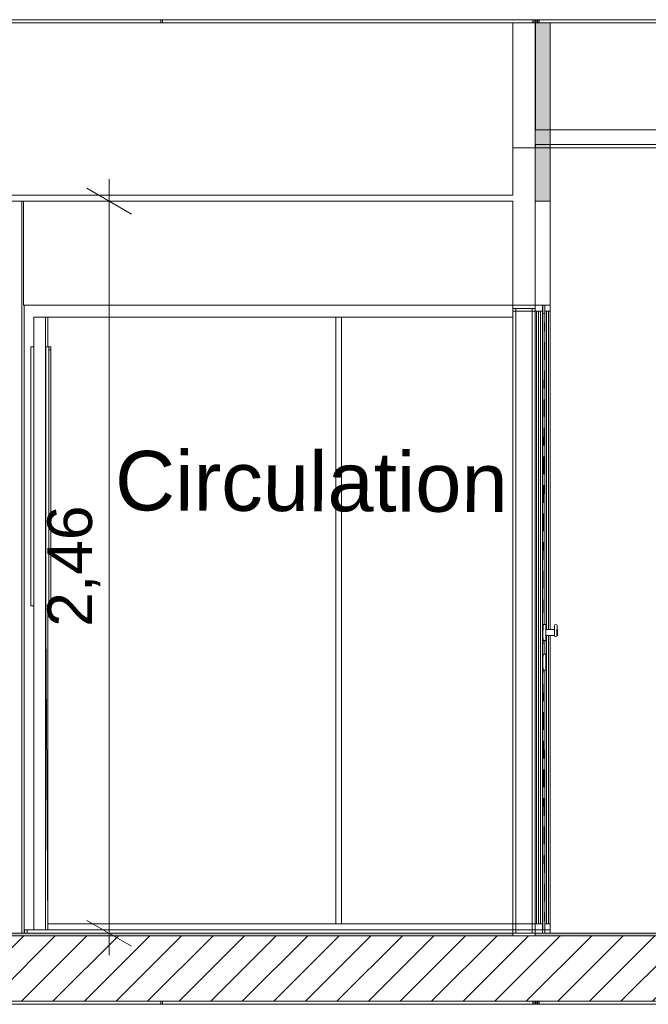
# Model space of a CAD drawing. Header units: millimetres. Extents: x 3311 to 117041, y -19950 to 21829.
# Tile 44 of 68: x 25482 to 27595, y 13280 to 16590. Entities that reach past the tile are written whole.
import ezdxf

# ---------------------------------------------------------------- set-up
doc = ezdxf.new("R2010")
doc.units = ezdxf.units.MM
doc.header["$MEASUREMENT"] = 0
for name, color, linetype in [('01-STR_Dalles.ARCHI', 7, 'Continuous'), ('01-STR_Murs extérieurs.ARCHI', 7, 'Continuous'), ('01-STR_Murs.ARCHI', 7, 'Continuous'), ('02-CCO_Montants cloisons démontables.ARCHI', 7, 'Continuous'), ('04-SOE_Cloisons .ARCHI', 7, 'Continuous'), ('04-SOE_Faux Plafond.ARCHI', 7, 'Continuous'), ('04-SOE_Revetement de sol.ARCHI', 7, 'Continuous'), ('05-INF _ COTATIONS.ARCHI', 7, 'Continuous'), ('06-REP _ EQUIP MOBI _ marché.ARCHI', 7, 'Continuous'), ('Fenêtres Archicad', 7, 'Continuous'), ('Portes Archicad', 7, 'Continuous')]:
    doc.layers.add(name, color=color, linetype=linetype)
doc.styles.add('STYLE_GENERE_1', font='arial.ttf')
doc.dimstyles.new('STYLE_GENERE__1', dxfattribs={"dimtxt": 150, "dimasz": 114, "dimexe": 0.18, "dimexo": 400, "dimgap": 0, "dimtad": 1, "dimlfac": 0.001, "dimzin": 0, "dimdsep": 46, "dimtxsty": 'STYLE_GENERE_1', "dimblk": 'ARROWHEAD_2', "dimblk1": 'ARROWHEAD_2', "dimblk2": 'ARROWHEAD_2', "dimcen": 0.09, "dimclrd": 8, "dimclre": 8, "dimclrt": 8, "dimazin": 0, "dimtfac": 1, "dimtdec": 4, "dimtmove": 0, "dimatfit": 3, "dimfxl": 0, "dimtolj": 1, "dimtzin": 0, "dimarcsym": 0})

# ---------------------------------------------------------------- blocks, each defined once
blk = doc.blocks.new('Élément de coupe_78_1')
at = {"layer": '01-STR_Dalles.ARCHI', "linetype": 'Continuous', "lineweight": 0, "true_color": 0x000000}
h = blk.add_hatch(dxfattribs=at)
h.set_pattern_fill('Hachure_simple_0001', color=18, style=0, pattern_type=2)
h.set_pattern_definition([(45, (0, 0), (-53.03301, 53.03301), [])])
h.paths.add_polyline_path([(30638.9, 13510), (19358.9, 13510), (19358.9, 13290), (30638.9, 13290)])
at = {"layer": '01-STR_Dalles.ARCHI', "color": 7, "linetype": 'Continuous', "lineweight": 5}
for p, q in [((27214.7, 13510), (27139.6, 13510)), ((30638.9, 13510), (27214.7, 13510)), ((30638.9, 13290), (19358.9, 13290))]:
    blk.add_line(p, q, dxfattribs=at)
at = {"layer": '01-STR_Dalles.ARCHI', "color": 7, "linetype": 'Continuous', "lineweight": 5, "flags": 128}
blk.add_lwpolyline([(27139.6, 13510), (25321.6, 13510), (19358.9, 13510)], dxfattribs=at)
blk = doc.blocks.new('Élément de coupe_111_1')
at = {"layer": '01-STR_Dalles.ARCHI', "color": 7, "linetype": 'Continuous', "lineweight": 5}
blk.add_line((30638.9, 16590), (21410.6, 16590), dxfattribs=at)
blk = doc.blocks.new('Élément de coupe_135_1')
at = {"layer": '01-STR_Murs.ARCHI', "color": 7, "linetype": 'Continuous', "lineweight": 5}
blk.add_line((30638.9, 16580), (27215.4, 16580), dxfattribs=at)
blk = doc.blocks.new('Élément de coupe_136_1')
at = {"layer": '04-SOE_Cloisons .ARCHI', "color": 7, "linetype": 'Continuous', "lineweight": 5}
for p, q in [((27265.2, 16159), (28262.3, 16159)), ((27265.2, 13519), (30638.9, 13519))]:
    blk.add_line(p, q, dxfattribs=at)
blk = doc.blocks.new('Élément de coupe_137_1')
at = {"layer": '01-STR_Murs.ARCHI', "color": 7, "linetype": 'Continuous', "lineweight": 5}
blk.add_line((25496.8, 13530), (25496.5, 13530), dxfattribs=at)
blk = doc.blocks.new('Élément de coupe_138_1')
at = {"layer": 'Portes Archicad', "color": 7, "linetype": 'Continuous', "lineweight": 5}
for p, q in [((25496.8, 13530), (25496.8, 15630)), ((25497, 15630), (25497, 15590)), ((25497, 15590), (25497, 13530)), ((25529.3, 15590), (25529.3, 13530)), ((25529.3, 15590), (25569.3, 15590)), ((25577, 15590), (25569.3, 15590)), ((25569.3, 15590), (25569.3, 13530)), ((25577, 15576.6), (25576.3, 15490)), ((25577, 15490), (25577, 15590)), ((25577.1, 15590), (25577, 15576.6)), ((25577, 15590), (27139.6, 15590)), ((25520, 15490), (25520, 14620)), ((25520, 15490), (25529.3, 15490)), ((25570, 15490), (25570, 14620)), ((25570, 15490), (25580, 15490)), ((25586.3, 15490), (25580, 15490)), ((25580, 15490), (25580, 14620)), ((25580.1, 14630), (25580.1, 15480)), ((25580.1, 15480), (25586.2, 15480)), ((25586.2, 15480), (25586.2, 14630)), ((25586.3, 14620), (25586.3, 15490)), ((25570.1, 14649.9), (25569.4, 14560)), ((25570.1, 14654.7), (25570.1, 14649.9)), ((25520, 14620), (25529.3, 14620)), ((25570, 14620), (25580, 14620)), ((25577, 13530), (25577, 14620)), ((25580, 14620), (25586.3, 14620)), ((25586.2, 14630), (25580.1, 14630)), ((25529.3, 14573.4), (25529.2, 14560)), ((25529.3, 14546.6), (25529.2, 14560)), ((25577, 13543.4), (25569.4, 14560)), ((25577.1, 13530), (25577, 13543.4)), ((25497, 13530), (25496.8, 13530)), ((25497, 13530), (25529.3, 13530)), ((25529.3, 13530), (25569.3, 13530)), ((25569.3, 13530), (25577, 13530))]:
    blk.add_line(p, q, dxfattribs=at)
blk = doc.blocks.new('Élément de coupe_149_1')
at = {"layer": '04-SOE_Cloisons .ARCHI', "color": 7, "linetype": 'Continuous', "lineweight": 5}
for p in [(25507, 13530), (27139.6, 13519)]:
    blk.add_line(p, (25507, 13519), dxfattribs=at)
blk = doc.blocks.new('Élément de coupe_212_1')
at = {"layer": '04-SOE_Faux Plafond.ARCHI', "color": 7, "linetype": 'Continuous', "lineweight": 5}
blk.add_line((30919, 13280), (23720, 13280), dxfattribs=at)
blk = doc.blocks.new('Élément de coupe_213_1')
at = {"layer": '04-SOE_Faux Plafond.ARCHI', "color": 7, "linetype": 'Continuous', "lineweight": 5}
for p, q in [((25419.6, 16580), (25419.6, 16569)), ((27139.6, 16580), (25419.6, 16580)), ((25419.6, 16569), (25419.6, 16569)), ((27139.6, 16580), (27139.6, 16159)), ((27139.6, 16159), (27139.6, 16000)), ((27139.6, 16000), (25419.6, 16000)), ((27139.6, 15980), (25419.6, 15980))]:
    blk.add_line(p, q, dxfattribs=at)
at = {"layer": '04-SOE_Faux Plafond.ARCHI', "color": 252, "linetype": 'Continuous', "lineweight": 5}
for p, q in [((27139.6, 16580), (27215.4, 16580)), ((27215.4, 16220), (27215.4, 16580)), ((27215.4, 16159), (27215.4, 16170))]:
    blk.add_line(p, q, dxfattribs=at)
at = {"layer": '04-SOE_Faux Plafond.ARCHI', "color": 7, "linetype": 'Continuous', "lineweight": 5, "flags": 128}
blk.add_lwpolyline([(25419.6, 16569), (25419.6, 16000), (25419.6, 15980)], dxfattribs=at)
blk = doc.blocks.new('Élément de coupe_214_1')
at = {"layer": '04-SOE_Faux Plafond.ARCHI', "color": 7, "linetype": 'Continuous', "lineweight": 5}
for p, q in [((27214.6, 16220), (27214.6, 16170)), ((30638.9, 16220), (27214.6, 16220)), ((30638.9, 16170), (27214.6, 16170))]:
    blk.add_line(p, q, dxfattribs=at)
blk = doc.blocks.new('Élément de coupe_229_1')
at = {"layer": '04-SOE_Revetement de sol.ARCHI', "linetype": 'Continuous', "lineweight": 0, "true_color": 0x3f3f3f}
blk.add_hatch(color=250, dxfattribs=at).paths.add_polyline_path([(25321.6, 13510), (27139.6, 13510), (27139.6, 13518.6), (25321.6, 13518.6)])
at = {"layer": '04-SOE_Revetement de sol.ARCHI', "color": 7, "linetype": 'Continuous', "lineweight": 5}
for p, q in [((25321.6, 13518.6), (25321.6, 13510)), ((27139.6, 13518.6), (25321.6, 13518.6)), ((27139.6, 13518.6), (27214.7, 13518.6)), ((27139.6, 13518.6), (27139.6, 13510))]:
    blk.add_line(p, q, dxfattribs=at)
blk = doc.blocks.new('Élément de coupe_230_1')
at = {"layer": '04-SOE_Revetement de sol.ARCHI', "linetype": 'Continuous', "lineweight": 0, "true_color": 0x3f3f3f}
blk.add_hatch(color=250, dxfattribs=at).paths.add_polyline_path([(27214.7, 13510), (30638.9, 13510), (30638.9, 13518.6), (27214.7, 13518.6)])
at = {"layer": '04-SOE_Revetement de sol.ARCHI', "color": 7, "linetype": 'Continuous', "lineweight": 5}
for p, q in [((27214.7, 13518.6), (27214.7, 13510)), ((30638.9, 13518.6), (27214.7, 13518.6))]:
    blk.add_line(p, q, dxfattribs=at)
blk = doc.blocks.new('Élément de coupe_263_1')
at = {"layer": '04-SOE_Cloisons .ARCHI', "color": 7, "linetype": 'Continuous', "lineweight": 5}
for p, q in [((27214.6, 16159), (27139.6, 16159)), ((27239.2, 16159), (27214.6, 16159)), ((27149.6, 15619), (27149.6, 13519)), ((27204.6, 15619), (27204.6, 13519)), ((27239.2, 13519), (27214.6, 13519)), ((27239.2, 13519), (27239.2, 13530))]:
    blk.add_line(p, q, dxfattribs=at)
at = {"layer": '04-SOE_Cloisons .ARCHI', "color": 7, "linetype": 'Continuous', "lineweight": 5, "flags": 128}
for points in [[(27214.6, 16159), (27214.6, 15619), (27214.6, 13519)], [(27139.6, 15980), (27139.6, 15619), (27139.6, 13519)], [(27214.6, 15619), (27204.6, 15619), (27149.6, 15619), (27139.6, 15619)], [(27214.6, 13519), (27204.6, 13519), (27149.6, 13519), (27139.6, 13519)]]:
    blk.add_lwpolyline(points, dxfattribs=at)
blk = doc.blocks.new('Élément de coupe_313_1')
at = {"layer": '04-SOE_Cloisons .ARCHI', "color": 7, "linetype": 'Continuous', "lineweight": 5}
for p, q in [((25489.5, 13519), (25489.5, 15980)), ((25495.2, 15630), (25495.2, 15980)), ((25464.2, 13519), (25476.5, 13519)), ((25476.5, 13519), (25489.5, 13519)), ((25496.5, 13519), (25489.5, 13519)), ((25496.5, 13519), (25496.5, 13530))]:
    blk.add_line(p, q, dxfattribs=at)
blk = doc.blocks.new('Élément de coupe_343_1')
at = {"layer": '02-CCO_Montants cloisons démontables.ARCHI', "color": 7, "linetype": 'Continuous', "lineweight": 5}
for p, q in [((27232.6, 15630), (27225.8, 15630)), ((27232.6, 15610), (27225.8, 15610))]:
    blk.add_line(p, q, dxfattribs=at)
blk = doc.blocks.new('Élément de coupe_348_1')
at = {"layer": '02-CCO_Montants cloisons démontables.ARCHI', "color": 7, "linetype": 'Continuous', "lineweight": 5}
for p, q in [((27232.7, 13550), (27239.4, 13550)), ((27232.6, 13530), (27239.5, 13530))]:
    blk.add_line(p, q, dxfattribs=at)
blk = doc.blocks.new('Élément de coupe_349_1')
at = {"layer": '02-CCO_Montants cloisons démontables.ARCHI', "color": 7, "linetype": 'Continuous', "lineweight": 5}
for p, q in [((27225.8, 15630), (27218.9, 15630)), ((27225.8, 15610), (27219, 15610))]:
    blk.add_line(p, q, dxfattribs=at)
blk = doc.blocks.new('Élément de coupe_350_1')
at = {"layer": '02-CCO_Montants cloisons démontables.ARCHI', "color": 7, "linetype": 'Continuous', "lineweight": 5}
for p, q in [((27219, 13550), (27225.8, 13550)), ((27218.9, 13530), (27225.8, 13530))]:
    blk.add_line(p, q, dxfattribs=at)
blk = doc.blocks.new('Élément de coupe_351_1')
at = {"layer": '02-CCO_Montants cloisons démontables.ARCHI', "color": 7, "linetype": 'Continuous', "lineweight": 5}
for p, q in [((27139.7, 13550), (27139.7, 13530)), ((27214.7, 13550), (27139.7, 13550)), ((27214.7, 13550), (27218.9, 13550)), ((27214.7, 13550), (27214.7, 13530)), ((27214.7, 13530), (27139.7, 13530)), ((27214.7, 13530), (27218.9, 13530))]:
    blk.add_line(p, q, dxfattribs=at)
blk = doc.blocks.new('Élément de coupe_352_1')
at = {"layer": '02-CCO_Montants cloisons démontables.ARCHI', "color": 7, "linetype": 'Continuous', "lineweight": 5}
for p, q in [((27139.7, 15630), (27139.7, 15610)), ((27214.7, 15630), (27139.7, 15630)), ((27218.9, 15630), (27214.7, 15630)), ((27214.7, 15630), (27214.7, 15610)), ((27214.7, 15610), (27139.7, 15610)), ((27218.9, 15610), (27214.7, 15610))]:
    blk.add_line(p, q, dxfattribs=at)
blk = doc.blocks.new('Élément de coupe_353_1')
at = {"layer": '02-CCO_Montants cloisons démontables.ARCHI', "color": 7, "linetype": 'Continuous', "lineweight": 5}
for p, q in [((27225.8, 13550), (27232.6, 13550)), ((27225.8, 13530), (27232.6, 13530))]:
    blk.add_line(p, q, dxfattribs=at)
blk = doc.blocks.new('Élément de coupe_359_1')
at = {"layer": '02-CCO_Montants cloisons démontables.ARCHI', "color": 7, "linetype": 'Continuous', "lineweight": 5}
for p, q in [((27247.2, 13550), (27253.1, 13550)), ((27247.1, 13530), (27253.1, 13530))]:
    blk.add_line(p, q, dxfattribs=at)
blk = doc.blocks.new('Élément de coupe_360_1')
at = {"layer": '02-CCO_Montants cloisons démontables.ARCHI', "color": 7, "linetype": 'Continuous', "lineweight": 5}
for p, q in [((27253.1, 15630), (27247.1, 15630)), ((27253.1, 15610), (27247.2, 15610))]:
    blk.add_line(p, q, dxfattribs=at)
blk = doc.blocks.new('Élément de coupe_361_1')
at = {"layer": '02-CCO_Montants cloisons démontables.ARCHI', "color": 7, "linetype": 'Continuous', "lineweight": 5}
for p, q in [((27247.1, 15630), (27246.8, 15630)), ((27247.1, 14557), (27247.1, 15630)), ((27247.2, 14557), (27247.2, 15610)), ((27247.1, 14457), (27247.1, 14503)), ((27247.2, 14457), (27247.2, 14503)), ((27247.1, 13530), (27247.1, 14403)), ((27247.2, 13550), (27247.2, 14403)), ((27246.8, 13530), (27247.1, 13530))]:
    blk.add_line(p, q, dxfattribs=at)
blk = doc.blocks.new('Élément de coupe_363_1')
at = {"layer": '02-CCO_Montants cloisons démontables.ARCHI', "color": 7, "linetype": 'Continuous', "lineweight": 5}
for p, q in [((27259.1, 15630), (27253.1, 15630)), ((27259.1, 15610), (27253.2, 15610))]:
    blk.add_line(p, q, dxfattribs=at)
blk = doc.blocks.new('Élément de coupe_364_1')
at = {"layer": '02-CCO_Montants cloisons démontables.ARCHI', "color": 7, "linetype": 'Continuous', "lineweight": 5}
for p, q in [((27253.2, 13550), (27259.1, 13550)), ((27253.1, 13530), (27259.1, 13530))]:
    blk.add_line(p, q, dxfattribs=at)
blk = doc.blocks.new('Élément de coupe_365_1')
at = {"layer": '02-CCO_Montants cloisons démontables.ARCHI', "color": 7, "linetype": 'Continuous', "lineweight": 5}
for p, q in [((27259.2, 13550), (27265, 13550)), ((27259.1, 13530), (27265.2, 13530))]:
    blk.add_line(p, q, dxfattribs=at)
blk = doc.blocks.new('Élément de coupe_366_1')
at = {"layer": '02-CCO_Montants cloisons démontables.ARCHI', "color": 7, "linetype": 'Continuous', "lineweight": 5}
for p, q in [((27265.2, 15630), (27259.1, 15630)), ((27265, 15610), (27259.2, 15610))]:
    blk.add_line(p, q, dxfattribs=at)
blk = doc.blocks.new('Élément de coupe_369_1')
at = {"layer": '02-CCO_Montants cloisons démontables.ARCHI', "color": 7, "linetype": 'Continuous', "lineweight": 5}
for p, q in [((25577, 13550), (26544.1, 13550)), ((25577, 13530), (26554.1, 13530))]:
    blk.add_line(p, q, dxfattribs=at)
blk = doc.blocks.new('Élément de coupe_382_1')
at = {"layer": '02-CCO_Montants cloisons démontables.ARCHI', "color": 7, "linetype": 'Continuous', "lineweight": 5}
for p, q in [((27253.1, 14540), (27253.1, 15610)), ((27253.1, 15610), (27253.2, 15610)), ((27253.2, 14540), (27253.2, 15610)), ((27253.1, 13550), (27253.1, 14520)), ((27253.2, 13550), (27253.2, 14520)), ((27253.2, 13550), (27253.1, 13550))]:
    blk.add_line(p, q, dxfattribs=at)
blk = doc.blocks.new('Élément de coupe_383_1')
at = {"layer": '02-CCO_Montants cloisons démontables.ARCHI', "color": 7, "linetype": 'Continuous', "lineweight": 5}
for p, q in [((27259.1, 14540), (27259.1, 15610)), ((27259.1, 15610), (27259.2, 15610)), ((27259.2, 14540), (27259.2, 15610)), ((27259.1, 13550), (27259.1, 14520)), ((27259.2, 13550), (27259.2, 14520)), ((27259.2, 13550), (27259.1, 13550))]:
    blk.add_line(p, q, dxfattribs=at)
blk = doc.blocks.new('Élément de coupe_384_1')
at = {"layer": '02-CCO_Montants cloisons démontables.ARCHI', "color": 7, "linetype": 'Continuous', "lineweight": 5}
for p, q in [((27218.8, 13550), (27218.8, 15610)), ((27218.9, 15610), (27219, 15610)), ((27219, 13550), (27219, 15610)), ((27219, 13550), (27218.9, 13550))]:
    blk.add_line(p, q, dxfattribs=at)
blk = doc.blocks.new('Élément de coupe_385_1')
at = {"layer": '02-CCO_Montants cloisons démontables.ARCHI', "color": 7, "linetype": 'Continuous', "lineweight": 5}
for p, q in [((27225.7, 13550), (27225.7, 15610)), ((27225.8, 13550), (27225.8, 15610)), ((27225.8, 15610), (27225.8, 15610)), ((27225.8, 13550), (27225.8, 13550))]:
    blk.add_line(p, q, dxfattribs=at)
blk = doc.blocks.new('Élément de coupe_386_1')
at = {"layer": '02-CCO_Montants cloisons démontables.ARCHI', "color": 7, "linetype": 'Continuous', "lineweight": 5}
for p, q in [((26544.1, 13550), (26544.1, 15590)), ((26564.1, 13550), (26564.1, 15590)), ((26544.1, 13550), (26554.1, 13550))]:
    blk.add_line(p, q, dxfattribs=at)
blk = doc.blocks.new('Élément de coupe_402_1')
at = {"layer": '02-CCO_Montants cloisons démontables.ARCHI', "color": 7, "linetype": 'Continuous', "lineweight": 5}
for p, q in [((27232.6, 13550), (27232.6, 15610)), ((27232.6, 15610), (27232.7, 15610)), ((27232.7, 13550), (27232.7, 15610)), ((27232.7, 13550), (27232.6, 13550))]:
    blk.add_line(p, q, dxfattribs=at)
blk = doc.blocks.new('Élément de coupe_403_1')
at = {"layer": '02-CCO_Montants cloisons démontables.ARCHI', "color": 7, "linetype": 'Continuous', "lineweight": 5}
for p, q in [((27239.5, 15630), (27232.6, 15630)), ((27239.4, 15610), (27232.7, 15610))]:
    blk.add_line(p, q, dxfattribs=at)
blk = doc.blocks.new('Élément de coupe_404_1')
at = {"layer": '02-CCO_Montants cloisons démontables.ARCHI', "color": 7, "linetype": 'Continuous', "lineweight": 5}
for p, q in [((27239.5, 13530), (27239.5, 15630)), ((27239.4, 13550), (27239.4, 15610))]:
    blk.add_line(p, q, dxfattribs=at)
blk = doc.blocks.new('Élément de coupe_410_1')
at = {"layer": '02-CCO_Montants cloisons démontables.ARCHI', "color": 7, "linetype": 'Continuous', "lineweight": 5}
for p, q in [((27265.2, 14540), (27265.2, 15630)), ((27265, 14540), (27265, 15610)), ((27265, 13550), (27265, 14520)), ((27265.2, 13530), (27265.2, 14520))]:
    blk.add_line(p, q, dxfattribs=at)
blk = doc.blocks.new('Élément de coupe_414_1')
at = {"layer": '02-CCO_Montants cloisons démontables.ARCHI', "color": 7, "linetype": 'Continuous', "lineweight": 5}
for p, q in [((26554.1, 13550), (27139.6, 13550)), ((26554.1, 13530), (27139.6, 13530))]:
    blk.add_line(p, q, dxfattribs=at)
blk = doc.blocks.new('Élément de coupe_421_1')
at = {"layer": 'Fenêtres Archicad', "color": 7, "linetype": 'Continuous', "lineweight": 5}
for p, q in [((25495.2, 15630), (27139.6, 15630)), ((25496.5, 15630), (25496.5, 13530))]:
    blk.add_line(p, q, dxfattribs=at)
blk = doc.blocks.new('Élément de coupe_467_1')
at = {"layer": '04-SOE_Cloisons .ARCHI', "color": 7, "linetype": 'Continuous', "lineweight": 5}
for p, q in [((27265.2, 16159), (27246.8, 16159)), ((27265.2, 15630), (27265.2, 16159)), ((27246.8, 15619), (27246.8, 15630)), ((27246.8, 13519), (27246.8, 13530)), ((27265.2, 13519), (27246.8, 13519)), ((27265.2, 13519), (27265.2, 13530))]:
    blk.add_line(p, q, dxfattribs=at)
blk = doc.blocks.new('Élément de coupe_468_1')
at = {"layer": 'Portes Archicad', "color": 7, "linetype": 'Continuous', "lineweight": 5}
for p, q in [((27240.5, 15630), (27240.5, 15590)), ((27246.8, 15630), (27240.5, 15630)), ((27246.8, 15590), (27246.8, 15630)), ((27240.6, 15590), (27240.6, 15602)), ((27240.6, 15602), (27246.7, 15602)), ((27246.8, 15602), (27246.4, 15542.9)), ((27246.7, 15602), (27246.7, 14557)), ((27240.5, 15590), (27240.5, 13530)), ((27240.6, 15590), (27240.6, 13530)), ((27246.8, 14557), (27246.8, 15590)), ((27246.2, 15505.9), (27245.8, 15446.8)), ((27245.6, 15409.8), (27245.3, 15350.7)), ((27245.1, 15313.7), (27244.7, 15254.6)), ((27244.5, 15217.6), (27244.2, 15158.5)), ((27244, 15121.5), (27243.6, 15062.4)), ((27243.4, 15025.5), (27243.1, 14966.3)), ((27242.8, 14929.4), (27242.5, 14870.2)), ((27242.3, 14833.3), (27241.9, 14774.1)), ((27241.7, 14737.2), (27241.4, 14678)), ((27241.2, 14641.1), (27241.1, 14625.1)), ((27241.1, 14625.1), (27240.7, 14566)), ((27240.9, 14538.3), (27240.7, 14566)), ((27240.9, 14553.4), (27240.8, 14543.5)), ((27240.8, 14543.5), (27240.8, 14530)), ((27240.9, 14557), (27240.9, 14553.4)), ((27250.8, 14557), (27241, 14557)), ((27250.9, 14553.4), (27250.8, 14543.5)), ((27250.8, 14543.5), (27250.8, 14530)), ((27250.9, 14557), (27250.9, 14553.4)), ((27251, 14553.4), (27250.9, 14557)), ((27250.9, 14545), (27250.9, 14543)), ((27251, 14543), (27250.9, 14545)), ((27250.9, 14543), (27250.9, 14537.5)), ((27279.7, 14540), (27250.9, 14540)), ((27250.9, 14537.5), (27250.9, 14530)), ((27251.1, 14543.5), (27251, 14553.4)), ((27251, 14540), (27251, 14543)), ((27251.1, 14540), (27251.1, 14543.5)), ((27279.8, 14538.1), (27279.7, 14533.1)), ((27279.7, 14533.1), (27279.7, 14532.7)), ((27279.7, 14533.1), (27279.7, 14526.9)), ((27279.8, 14540), (27279.8, 14538.1)), ((27279.8, 14538.8), (27279.8, 14540)), ((27279.8, 14538.8), (27279.8, 14537.1)), ((27280, 14553.2), (27279.9, 14539.7)), ((27279.9, 14539.7), (27279.9, 14535.7)), ((27279.9, 14535.7), (27279.9, 14530.2)), ((27280, 14553.2), (27281.1, 14555.9)), ((27281.1, 14555.9), (27283.8, 14557)), ((27284.3, 14557), (27283.8, 14557)), ((27284.3, 14557), (27287, 14555.9)), ((27287, 14555.9), (27288.1, 14553.2)), ((27287.4, 14538.1), (27287.4, 14540)), ((27287.4, 14540), (27287.5, 14538.8)), ((27287.4, 14533.1), (27287.4, 14538.1)), ((27287.4, 14526.9), (27287.4, 14533.1)), ((27287.6, 14538.1), (27287.5, 14533.1)), ((27287.5, 14533.1), (27287.5, 14526.9)), ((27287.6, 14540), (27287.6, 14538.1)), ((27289.8, 14540), (27287.7, 14540)), ((27288.1, 14552.1), (27288.1, 14553.2)), ((27288.1, 14548.9), (27288.1, 14552.1)), ((27288.1, 14544.5), (27288.1, 14548.9)), ((27288.1, 14540.1), (27288.1, 14544.5)), ((27288.1, 14540), (27288.1, 14540.1)), ((27289.9, 14540), (27289.9, 14538.1)), ((27290, 14538.1), (27289.9, 14540)), ((27289.9, 14538.1), (27289.9, 14533.1)), ((27289.9, 14533.1), (27289.9, 14526.9)), ((27290, 14533.1), (27290, 14538.1)), ((27290, 14526.9), (27290, 14533.1)), ((27240.8, 14530), (27240.8, 14516.5)), ((27240.8, 14516.5), (27240.9, 14506.6)), ((27240.9, 14506.6), (27240.9, 14503)), ((27250.8, 14503), (27241, 14503)), ((27241.2, 14490.9), (27241.1, 14503)), ((27246.7, 14503), (27246.7, 14457)), ((27246.8, 14457), (27246.8, 14503)), ((27250.8, 14530), (27250.8, 14516.5)), ((27250.8, 14516.5), (27250.9, 14506.6)), ((27250.9, 14530), (27250.9, 14522.5)), ((27250.9, 14522.5), (27250.9, 14517)), ((27279.7, 14520), (27250.9, 14520)), ((27250.9, 14517), (27250.9, 14515)), ((27250.9, 14515), (27251, 14517)), ((27250.9, 14506.6), (27250.9, 14503)), ((27250.9, 14503), (27251, 14506.6)), ((27251, 14517), (27251, 14520)), ((27251, 14506.6), (27251.1, 14516.5)), ((27251.1, 14516.5), (27251.1, 14520)), ((27279.7, 14527.3), (27279.7, 14526.9)), ((27279.7, 14526.9), (27279.8, 14521.9)), ((27279.8, 14522.9), (27279.8, 14521.2)), ((27279.8, 14521.9), (27279.8, 14520)), ((27279.8, 14520), (27279.8, 14521.2)), ((27279.9, 14530.2), (27279.9, 14524.6)), ((27279.9, 14524.6), (27279.9, 14520.4)), ((27279.9, 14520.4), (27279.9, 14518.8)), ((27279.9, 14518.8), (27281, 14516)), ((27281, 14516), (27283.7, 14514.9)), ((27283.7, 14514.9), (27286.3, 14516)), ((27286.3, 14516), (27287.4, 14518.8)), ((27287.4, 14521.9), (27287.4, 14526.9)), ((27287.4, 14520), (27287.4, 14521.9)), ((27287.5, 14521.2), (27287.4, 14520)), ((27287.4, 14518.8), (27287.5, 14520)), ((27287.5, 14526.9), (27287.6, 14521.9)), ((27287.5, 14520), (27287.5, 14521.2)), ((27287.6, 14521.9), (27287.6, 14520)), ((27289.8, 14520), (27287.7, 14520)), ((27289.9, 14526.9), (27289.9, 14521.9)), ((27289.9, 14521.9), (27289.9, 14520)), ((27289.9, 14520), (27290, 14521.9)), ((27290, 14521.9), (27290, 14526.9)), ((27240.9, 14453.4), (27240.8, 14443.5)), ((27240.8, 14443.5), (27240.8, 14430)), ((27240.9, 14457), (27240.9, 14453.4)), ((27250.8, 14457), (27241, 14457)), ((27250.9, 14453.4), (27250.8, 14443.5)), ((27250.8, 14443.5), (27250.8, 14430)), ((27251, 14453.4), (27250.9, 14457)), ((27250.9, 14457), (27250.9, 14453.4)), ((27251, 14445.1), (27250.9, 14447.4)), ((27250.9, 14447.4), (27250.9, 14445.1)), ((27250.9, 14445.1), (27250.9, 14441.6)), ((27250.9, 14441.6), (27250.9, 14439.7)), ((27250.9, 14439.7), (27250.9, 14434.4)), ((27250.9, 14434.4), (27250.9, 14432.9)), ((27250.9, 14432.9), (27250.9, 14430)), ((27251.1, 14443.5), (27251, 14453.4)), ((27251, 14441.6), (27251, 14445.1)), ((27251, 14439.7), (27251, 14441.6)), ((27251, 14432.9), (27251, 14434.4)), ((27251, 14432.9), (27251, 14430)), ((27251.1, 14430), (27251.1, 14443.5)), ((27240.8, 14430), (27240.8, 14416.5)), ((27240.8, 14416.5), (27240.9, 14406.6)), ((27240.9, 14406.6), (27240.9, 14403)), ((27250.8, 14403), (27241, 14403)), ((27241.7, 14394.8), (27241.7, 14403)), ((27246.7, 14403), (27246.7, 13530)), ((27246.8, 13530), (27246.8, 14403)), ((27250.8, 14430), (27250.8, 14416.5)), ((27250.8, 14416.5), (27250.9, 14406.6)), ((27250.9, 14430), (27250.9, 14427.1)), ((27250.9, 14427.1), (27250.9, 14421.3)), ((27250.9, 14421.3), (27250.9, 14417.5)), ((27250.9, 14417.5), (27250.9, 14414)), ((27250.9, 14412.5), (27251, 14414)), ((27250.9, 14414), (27250.9, 14412.5)), ((27250.9, 14403), (27251, 14406.6)), ((27250.9, 14406.6), (27250.9, 14403)), ((27251, 14430), (27251, 14427.1)), ((27251, 14427.1), (27251, 14421.3)), ((27251, 14421.3), (27251, 14417.5)), ((27251, 14414), (27251, 14417.5)), ((27251, 14406.6), (27251.1, 14416.5)), ((27251.1, 14416.5), (27251.1, 14430)), ((27242.3, 14298.7), (27241.9, 14357.9)), ((27242.8, 14202.6), (27242.5, 14261.8)), ((27243.4, 14106.5), (27243.1, 14165.7)), ((27244, 14010.5), (27243.6, 14069.6)), ((27244.5, 13914.4), (27244.2, 13973.5)), ((27245.1, 13818.3), (27244.7, 13877.4)), ((27245.6, 13722.2), (27245.3, 13781.3)), ((27246.2, 13626.1), (27245.8, 13685.2)), ((27246.8, 13530), (27246.4, 13589.1)), ((27240.5, 13530), (27240.6, 13530)), ((27246.7, 13530), (27240.6, 13530)), ((27246.7, 13530), (27246.8, 13530))]:
    blk.add_line(p, q, dxfattribs=at)
blk = doc.blocks.new('Élément de coupe_469_1')
at = {"layer": '04-SOE_Cloisons .ARCHI', "color": 7, "linetype": 'Continuous', "lineweight": 5}
for p, q in [((27246.8, 16159), (27239.2, 16159)), ((27246.8, 13519), (27239.2, 13519)), ((27246.8, 13519), (27246.8, 13530))]:
    blk.add_line(p, q, dxfattribs=at)
blk = doc.blocks.new('Élément de coupe_526_1')
at = {"layer": '01-STR_Dalles.ARCHI', "color": 7, "linetype": 'Continuous', "lineweight": 5}
for p, q in [((27215.3, 16580), (27215.3, 16590)), ((27219.9, 16580), (27219.9, 16590)), ((27215.3, 13518.6), (27215.3, 13519)), ((27219.9, 13518.6), (27219.9, 13519)), ((27215.3, 13280), (27215.3, 13290)), ((27219.9, 13280), (27219.9, 13290))]:
    blk.add_line(p, q, dxfattribs=at)
blk = doc.blocks.new('Élément de coupe_527_1')
at = {"layer": '01-STR_Dalles.ARCHI', "color": 7, "linetype": 'Continuous', "lineweight": 5}
for p, q in [((27220.3, 16580), (27220.3, 16590)), ((27222.9, 16580), (27222.9, 16590)), ((27220.3, 13518.6), (27220.3, 13519)), ((27222.9, 13518.6), (27222.9, 13519)), ((27220.3, 13280), (27220.3, 13290)), ((27222.9, 13280), (27222.9, 13290))]:
    blk.add_line(p, q, dxfattribs=at)
blk = doc.blocks.new('Élément de coupe_528_1')
at = {"layer": '01-STR_Dalles.ARCHI', "color": 7, "linetype": 'Continuous', "lineweight": 5}
for p, q in [((27223.3, 16580), (27223.3, 16590)), ((27228, 16580), (27228, 16590)), ((27223.3, 13518.6), (27223.3, 13519)), ((27228, 13518.6), (27228, 13519)), ((27223.3, 13280), (27223.3, 13290)), ((27228, 13280), (27228, 13290))]:
    blk.add_line(p, q, dxfattribs=at)
blk = doc.blocks.new('Élément de coupe_530_1')
at = {"layer": '01-STR_Murs extérieurs.ARCHI', "color": 7, "linetype": 'Continuous', "lineweight": 5}
for p, q in [((27206.5, 16580), (27206.5, 16590)), ((27211.5, 16590), (27211.5, 16580))]:
    blk.add_line(p, q, dxfattribs=at)
blk = doc.blocks.new('Élément de coupe_531_1')
at = {"layer": '01-STR_Murs extérieurs.ARCHI', "color": 7, "linetype": 'Continuous', "lineweight": 5}
for p, q in [((25956.6, 16818.6), (25956.6, 16819)), ((25956.6, 16580), (25956.6, 16590))]:
    blk.add_line(p, q, dxfattribs=at)
blk = doc.blocks.new('Élément de coupe_532_1')
at = {"layer": '01-STR_Murs extérieurs.ARCHI', "color": 7, "linetype": 'Continuous', "lineweight": 5}
for p, q in [((25961.6, 16819), (25961.6, 16818.6)), ((25961.6, 16590), (25961.6, 16580))]:
    blk.add_line(p, q, dxfattribs=at)
blk = doc.blocks.new('Élément de coupe_533_1')
at = {"layer": '01-STR_Murs extérieurs.ARCHI', "color": 7, "linetype": 'Continuous', "lineweight": 5}
for p, q in [((27206.5, 13518.6), (27206.5, 13519)), ((27211.5, 13519), (27211.5, 13518.6)), ((27206.5, 13280), (27206.5, 13290)), ((27211.5, 13290), (27211.5, 13280))]:
    blk.add_line(p, q, dxfattribs=at)
blk = doc.blocks.new('Élément de coupe_534_1')
at = {"layer": '01-STR_Murs extérieurs.ARCHI', "color": 7, "linetype": 'Continuous', "lineweight": 5}
for p, q in [((25956.6, 13518.6), (25956.6, 13519)), ((25956.6, 13280), (25956.6, 13290))]:
    blk.add_line(p, q, dxfattribs=at)
blk = doc.blocks.new('Élément de coupe_535_1')
at = {"layer": '01-STR_Murs extérieurs.ARCHI', "color": 7, "linetype": 'Continuous', "lineweight": 5}
for p, q in [((25961.6, 13519), (25961.6, 13518.6)), ((25961.6, 13290), (25961.6, 13280))]:
    blk.add_line(p, q, dxfattribs=at)
blk = doc.blocks.new('Élément de coupe_561_1')
at = {"layer": '04-SOE_Cloisons .ARCHI', "color": 7, "linetype": 'Continuous', "lineweight": 5}
for p, q in [((25496.5, 13519), (25498, 13519)), ((25498, 13519), (25498, 13530)), ((25507, 13519), (25498, 13519))]:
    blk.add_line(p, q, dxfattribs=at)
blk = doc.blocks.new('*D611')
at = {"layer": '05-INF _ COTATIONS.ARCHI', "color": 8, "linetype": 'Continuous', "lineweight": 5}
for p, q in [((25858.1, 15936.7), (25708.1, 16023.3)), ((25783.1, 15980), (25783.1, 16053.4)), ((26183.1, 15980), (25670.6, 15980)), ((25783.1, 13518.6), (25783.1, 15980)), ((25708.1, 13561.9), (25858.1, 13475.3)), ((26183.1, 13518.6), (25670.6, 13518.6)), ((25783.1, 13445.2), (25783.1, 13518.6))]:
    blk.add_line(p, q, dxfattribs=at)
at = {"layer": '05-INF _ COTATIONS.ARCHI', "color": 8, "lineweight": 5, "insert": (25753.1, 14549.1), "char_height": 150, "attachment_point": 7, "rotation": 90, "style": 'STYLE_GENERE_1'}
blk.add_mtext('\\A1;{\\pql;\\fArial|b0|i0|c0|p0;\\W1.000000;2,46}', dxfattribs=at)
blk = doc.blocks.new('ARROWHEAD_2')
at = {"color": 0, "linetype": 'Continuous', "lineweight": 0}
for p, q in [((-0.378, -0.655), (0.378, 0.655)), ((0, 0), (-1, 0))]:
    blk.add_line(p, q, dxfattribs=at)

msp = doc.modelspace()

# ---------------------------------------------------------------- hatches: boundary and pattern name
at = {"layer": '06-REP _ EQUIP MOBI _ marché.ARCHI', "linetype": 'Continuous', "lineweight": 50}
msp.add_hatch(color=255, dxfattribs=at).paths.add_polyline_path([(27265.174, 15980), (27265.174, 16580), (27214.594, 16580), (27214.594, 15980)])

# ---------------------------------------------------------------- linework, layer by layer
at = {"layer": '06-REP _ EQUIP MOBI _ marché.ARCHI', "color": 7, "linetype": 'Continuous', "lineweight": 5, "flags": 128}
msp.add_lwpolyline([(27265.174, 15980), (27265.174, 16580), (27214.594, 16580), (27214.594, 15980)], close=True, dxfattribs=at)

# ---------------------------------------------------------------- block references
at = {"layer": '01-STR_Dalles.ARCHI', "lineweight": 0}
for name in ['Élément de coupe_111_1', 'Élément de coupe_526_1', 'Élément de coupe_527_1', 'Élément de coupe_528_1', 'Élément de coupe_78_1']:
    msp.add_blockref(name, (0, 0), dxfattribs=at)
at = {"layer": '01-STR_Murs extérieurs.ARCHI', "lineweight": 0}
for name in ['Élément de coupe_531_1', 'Élément de coupe_532_1', 'Élément de coupe_530_1', 'Élément de coupe_534_1', 'Élément de coupe_535_1', 'Élément de coupe_533_1']:
    msp.add_blockref(name, (0, 0), dxfattribs=at)
at = {"layer": '01-STR_Murs.ARCHI', "lineweight": 0}
for name in ['Élément de coupe_135_1', 'Élément de coupe_137_1']:
    msp.add_blockref(name, (0, 0), dxfattribs=at)
at = {"layer": '02-CCO_Montants cloisons démontables.ARCHI', "lineweight": 0}
for name in ['Élément de coupe_352_1', 'Élément de coupe_349_1', 'Élément de coupe_343_1', 'Élément de coupe_403_1', 'Élément de coupe_404_1', 'Élément de coupe_361_1', 'Élément de coupe_360_1', 'Élément de coupe_363_1', 'Élément de coupe_366_1', 'Élément de coupe_410_1', 'Élément de coupe_384_1', 'Élément de coupe_385_1', 'Élément de coupe_402_1', 'Élément de coupe_382_1', 'Élément de coupe_383_1', 'Élément de coupe_386_1', 'Élément de coupe_369_1', 'Élément de coupe_414_1', 'Élément de coupe_351_1', 'Élément de coupe_350_1', 'Élément de coupe_353_1', 'Élément de coupe_348_1', 'Élément de coupe_359_1', 'Élément de coupe_364_1', 'Élément de coupe_365_1']:
    msp.add_blockref(name, (0, 0), dxfattribs=at)
at = {"layer": '04-SOE_Cloisons .ARCHI', "lineweight": 0}
for name in ['Élément de coupe_263_1', 'Élément de coupe_469_1', 'Élément de coupe_467_1', 'Élément de coupe_136_1', 'Élément de coupe_313_1', 'Élément de coupe_561_1', 'Élément de coupe_149_1']:
    msp.add_blockref(name, (0, 0), dxfattribs=at)
at = {"layer": '04-SOE_Faux Plafond.ARCHI', "lineweight": 0}
for name in ['Élément de coupe_213_1', 'Élément de coupe_214_1', 'Élément de coupe_212_1']:
    msp.add_blockref(name, (0, 0), dxfattribs=at)
at = {"layer": '04-SOE_Revetement de sol.ARCHI', "lineweight": 0}
for name in ['Élément de coupe_229_1', 'Élément de coupe_230_1']:
    msp.add_blockref(name, (0, 0), dxfattribs=at)
at = {"layer": 'Fenêtres Archicad', "lineweight": 0}
msp.add_blockref('Élément de coupe_421_1', (0, 0), dxfattribs=at)
at = {"layer": 'Portes Archicad', "lineweight": 0}
for name in ['Élément de coupe_138_1', 'Élément de coupe_468_1']:
    msp.add_blockref(name, (0, 0), dxfattribs=at)

# ---------------------------------------------------------------- texts
at = {"color": 7, "linetype": 'Continuous', "lineweight": 5, "insert": (25802.532, 15039.31), "char_height": 200, "attachment_point": 4, "rotation": 359.745113, "style": 'STYLE_GENERE_1'}
msp.add_mtext('\\A1;{\\pql;\\fArial|b0|i0|c0|p0;\\W1.000000;Circulation}', dxfattribs=at)

# ---------------------------------------------------------------- dimensions: what is measured, and where the dimension line sits
at = {"layer": '05-INF _ COTATIONS.ARCHI', "color": 8, "linetype": 'Continuous', "lineweight": 5}
dim = msp.add_linear_dim(base=(25783.119, 15980), p1=(26268.121, 13518.6), p2=(26279.632, 15980), angle=90, dimstyle='STYLE_GENERE__1', dxfattribs=at)
dim.commit()
dim.dimension.update_dxf_attribs({"geometry": '*D611', "text_midpoint": (25678.119, 14743.297), "dimtype": 160, "text_rotation": 90})

doc.saveas('drawing.dxf')
